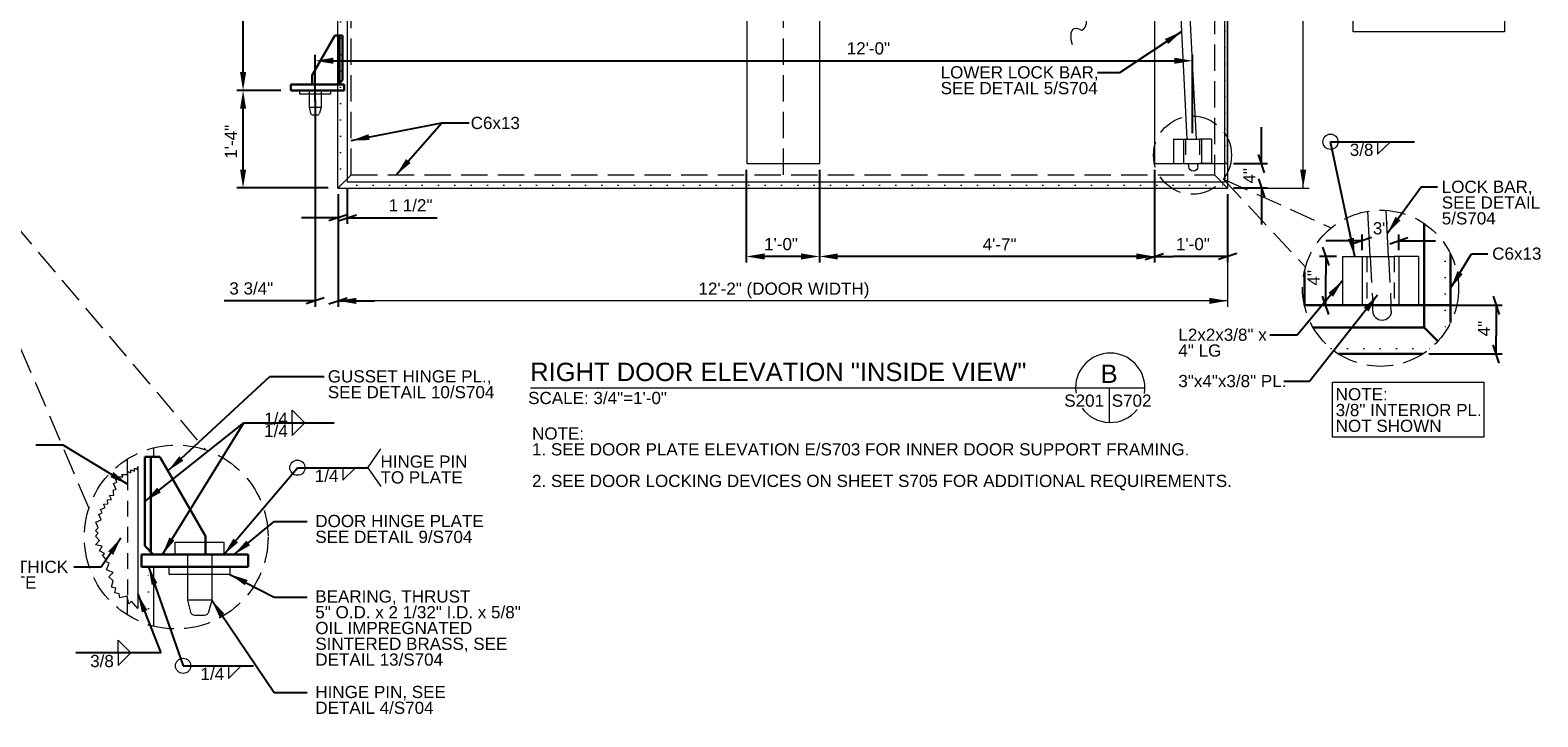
# Model space of a CAD drawing. Header units: inches. Extents: x 736 to 1194, y -283 to -11.
# Tile 3 of 5: x 942 to 1190, y -283 to -171. Entities that reach past the tile are written whole.
import ezdxf
from ezdxf.enums import TextEntityAlignment as Align

# ---------------------------------------------------------------- set-up
doc = ezdxf.new("R2010")
doc.units = ezdxf.units.IN
doc.header["$LTSCALE"] = 12
doc.header["$MEASUREMENT"] = 0
for name, pattern in [('DGN Style 1', [0.215316, 0.000358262, -0.214957]), ('DGN Style 2', [0.358262, 0.214957, -0.143305]), ('DGN Style 3', [0.501567, 0.358262, -0.143305])]:
    doc.linetypes.add(name, pattern=pattern)
for name, color, linetype, lineweight in [('G-ANN-TTLB', 7, 'Continuous', 0), ('G-ANNO-DIM', 1, 'Continuous', 0), ('G-ANNO-TEXT', 7, 'Continuous', 0), ('S-BRAC-HORZ', 5, 'Continuous', 30), ('S-FSTN-MISC', 12, 'Continuous', 13), ('S-STIF-TRAN', 3, 'Continuous', 30), ('S-WALL-SHEA', 98, 'Continuous', 30)]:
    doc.layers.add(name, color=color, linetype=linetype, lineweight=lineweight)
doc.styles.add("1 1 2 1'-0", font='arial.ttf', dxfattribs={"height": 1})
doc.styles.add("1 2 1'-0", font='arial.ttf', dxfattribs={"height": 3})
doc.styles.add("3 4 1'-0", font='arial.ttf', dxfattribs={"height": 2})
doc.dimstyles.new("3 4 1'-0", dxfattribs={"dimtxt": 2, "dimasz": 3, "dimexe": 1, "dimexo": 1, "dimgap": 1, "dimtad": 1, "dimdec": 4, "dimzin": 15, "dimdsep": 46, "dimlunit": 4, "dimtxsty": "3 4 1'-0", "dimblk": '_Oblique_0.3', "dimcen": 0.09, "dimadec": 4, "dimazin": 3, "dimtfac": 1, "dimtdec": 4, "dimtofl": 0, "dimtmove": 0, "dimatfit": 3, "dimfxl": 1, "dimfrac": 2, "dimtzin": 15, "dimarcsym": 0})

# ---------------------------------------------------------------- blocks, each defined once
blk = doc.blocks.new('_Oblique_0.3')
at = {"color": 0, "linetype": 'ByBlock', "lineweight": -2}
for p, q in [((0, 0), (-1, 0)), ((0.5, 0.167), (-0.5, -0.167))]:
    blk.add_line(p, q, dxfattribs=at)
blk = doc.blocks.new('all_around')
at = {"layer": 'G-ANNO-TEXT'}
blk.add_circle((0, 0), 0.0625, dxfattribs=at)
blk = doc.blocks.new('*D35')
at = {"layer": 'Defpoints', "color": 0, "lineweight": 0, "transparency": 16777216}
for p in [(1059.66, -192.45), (1071.66, -192.45), (1059.66, -207.68)]:
    blk.add_point(p, dxfattribs=at)
at = {"layer": 'G-ANNO-DIM', "color": 0, "lineweight": -2, "transparency": 16777216}
for p, q in [((1059.66, -193.45), (1059.66, -208.68)), ((1071.66, -193.45), (1071.66, -208.68)), ((1068.66, -207.68), (1062.66, -207.68))]:
    blk.add_line(p, q, dxfattribs=at)
at = {"layer": 'G-ANNO-DIM', "color": 0, "lineweight": 0, "transparency": 16777216}
for points in [[(1062.66, -207.18), (1062.66, -208.18), (1059.66, -207.68)], [(1068.66, -207.18), (1068.66, -208.18), (1071.66, -207.68)]]:
    blk.add_solid(points, dxfattribs=at)
at = {"layer": 'G-ANNO-DIM', "color": 0, "transparency": 16777216, "insert": (1065.36, -205.66), "char_height": 2, "attachment_point": 5, "style": "3 4 1'-0"}
blk.add_mtext('1\'-0"', dxfattribs=at)
blk = doc.blocks.new('*D37')
at = {"layer": 'Defpoints', "color": 0, "lineweight": 0, "transparency": 16777216}
for p in [(1071.66, -192.45), (1126.65, -192.45), (1071.66, -207.68)]:
    blk.add_point(p, dxfattribs=at)
at = {"layer": 'G-ANNO-DIM', "color": 0, "lineweight": -2, "transparency": 16777216}
for p, q in [((1071.66, -193.45), (1071.66, -208.68)), ((1126.65, -193.45), (1126.65, -208.68)), ((1123.65, -207.68), (1074.66, -207.68))]:
    blk.add_line(p, q, dxfattribs=at)
at = {"layer": 'G-ANNO-DIM', "color": 0, "lineweight": 0, "transparency": 16777216}
for points in [[(1074.66, -207.18), (1074.66, -208.18), (1071.66, -207.68)], [(1123.65, -207.18), (1123.65, -208.18), (1126.65, -207.68)]]:
    blk.add_solid(points, dxfattribs=at)
at = {"layer": 'G-ANNO-DIM', "color": 0, "transparency": 16777216, "insert": (1101.24, -205.68), "char_height": 2, "attachment_point": 5, "style": "3 4 1'-0"}
blk.add_mtext('4\'-7"', dxfattribs=at)
blk = doc.blocks.new('*D39')
at = {"layer": 'Defpoints', "color": 0, "lineweight": 0, "transparency": 16777216}
for p in [(1126.65, -192.45), (1138.65, -196.45), (1126.65, -207.68)]:
    blk.add_point(p, dxfattribs=at)
at = {"layer": 'G-ANNO-DIM', "color": 0, "lineweight": -2, "transparency": 16777216}
for p, q in [((1126.65, -193.45), (1126.65, -208.68)), ((1138.65, -197.45), (1138.65, -208.68)), ((1135.65, -207.68), (1129.65, -207.68))]:
    blk.add_line(p, q, dxfattribs=at)
at = {"layer": 'G-ANNO-DIM', "color": 0, "lineweight": -2, "transparency": 16777216, "xscale": 3, "yscale": 3, "zscale": 3, "rotation": 180}
blk.add_blockref('_Oblique_0.3', (1126.65, -207.68), dxfattribs=at)
at = {"layer": 'G-ANNO-DIM', "color": 0, "lineweight": -2, "transparency": 16777216, "xscale": 3, "yscale": 3, "zscale": 3}
blk.add_blockref('_Oblique_0.3', (1138.65, -207.68), dxfattribs=at)
at = {"layer": 'G-ANNO-DIM', "color": 0, "transparency": 16777216, "insert": (1132.96, -205.66), "char_height": 2, "attachment_point": 5, "style": "3 4 1'-0"}
blk.add_mtext('1\'-0"', dxfattribs=at)
blk = doc.blocks.new('*D51')
at = {"layer": 'Defpoints', "color": 0, "lineweight": 0, "transparency": 16777216}
for p in [(988.9, -181.08), (992.65, -196.45), (988.9, -214.96)]:
    blk.add_point(p, dxfattribs=at)
at = {"layer": 'G-ANNO-DIM', "color": 0, "lineweight": -2, "transparency": 16777216}
for p, q in [((988.9, -182.08), (988.9, -215.96)), ((992.65, -197.45), (992.65, -215.96)), ((985.9, -214.96), (973.94, -214.96)), ((995.65, -214.96), (998.65, -214.96))]:
    blk.add_line(p, q, dxfattribs=at)
at = {"layer": 'G-ANNO-DIM', "color": 0, "lineweight": -2, "transparency": 16777216, "xscale": 3, "yscale": 3, "zscale": 3}
blk.add_blockref('_Oblique_0.3', (988.9, -214.96), dxfattribs=at)
at = {"layer": 'G-ANNO-DIM', "color": 0, "lineweight": -2, "transparency": 16777216, "xscale": 3, "yscale": 3, "zscale": 3, "rotation": 180}
blk.add_blockref('_Oblique_0.3', (992.65, -214.96), dxfattribs=at)
at = {"layer": 'G-ANNO-DIM', "color": 0, "transparency": 16777216, "insert": (978.42, -212.93), "char_height": 2, "attachment_point": 5, "style": "3 4 1'-0"}
blk.add_mtext('3 3/4"', dxfattribs=at)
blk = doc.blocks.new('*D53')
at = {"layer": 'Defpoints', "color": 0, "lineweight": 0, "transparency": 16777216}
for p in [(977.07, -180.45), (984.27, -180.45), (992.02, -196.45)]:
    blk.add_point(p, dxfattribs=at)
at = {"layer": 'G-ANNO-DIM', "color": 0, "lineweight": -2, "transparency": 16777216}
for p, q in [((983.27, -180.45), (976.07, -180.45)), ((977.07, -193.45), (977.07, -183.45)), ((991.02, -196.45), (976.07, -196.45))]:
    blk.add_line(p, q, dxfattribs=at)
at = {"layer": 'G-ANNO-DIM', "color": 0, "lineweight": 0, "transparency": 16777216}
for points in [[(976.57, -183.45), (977.57, -183.45), (977.07, -180.45)], [(976.57, -193.45), (977.57, -193.45), (977.07, -196.45)]]:
    blk.add_solid(points, dxfattribs=at)
at = {"layer": 'G-ANNO-DIM', "color": 0, "transparency": 16777216, "insert": (975.07, -188.88), "char_height": 2, "attachment_point": 5, "rotation": 90, "style": "3 4 1'-0"}
blk.add_mtext('1\'-4"', dxfattribs=at)
blk = doc.blocks.new('*D55')
at = {"layer": 'Defpoints', "color": 0, "lineweight": 0, "transparency": 16777216}
for p in [(977.07, -148.45), (984.27, -148.45), (984.27, -180.45)]:
    blk.add_point(p, dxfattribs=at)
at = {"layer": 'G-ANNO-DIM', "color": 0, "lineweight": -2, "transparency": 16777216}
for p, q in [((983.27, -148.45), (976.07, -148.45)), ((977.07, -177.45), (977.07, -151.45)), ((983.27, -180.45), (976.07, -180.45))]:
    blk.add_line(p, q, dxfattribs=at)
at = {"layer": 'G-ANNO-DIM', "color": 0, "lineweight": 0, "transparency": 16777216}
for points in [[(976.57, -151.45), (977.57, -151.45), (977.07, -148.45)], [(976.57, -177.45), (977.57, -177.45), (977.07, -180.45)]]:
    blk.add_solid(points, dxfattribs=at)
at = {"layer": 'G-ANNO-DIM', "color": 0, "transparency": 16777216, "insert": (975.05, -165.28), "char_height": 2, "attachment_point": 5, "rotation": 90, "style": "3 4 1'-0"}
blk.add_mtext('2\'-8"', dxfattribs=at)
blk = doc.blocks.new('*D61')
at = {"layer": 'Defpoints', "color": 0, "lineweight": 0, "transparency": 16777216}
for p in [(1138.65, -192.45), (1144.21, -192.45), (1138.65, -196.45)]:
    blk.add_point(p, dxfattribs=at)
at = {"layer": 'G-ANNO-DIM', "color": 0, "lineweight": -2, "transparency": 16777216}
for p, q in [((1144.21, -189.45), (1144.21, -186.45)), ((1139.65, -192.45), (1145.21, -192.45)), ((1139.65, -196.45), (1145.21, -196.45)), ((1144.21, -199.45), (1144.21, -202.45))]:
    blk.add_line(p, q, dxfattribs=at)
at = {"layer": 'G-ANNO-DIM', "color": 0, "lineweight": -2, "transparency": 16777216, "xscale": 3, "yscale": 3, "zscale": 3}
for p, rotation in [((1144.21, -192.45), 270), ((1144.21, -196.45), 90)]:
    blk.add_blockref('_Oblique_0.3', p, dxfattribs=dict(at, rotation=rotation))
at = {"layer": 'G-ANNO-DIM', "color": 0, "transparency": 16777216, "insert": (1142.21, -194.45), "char_height": 2, "attachment_point": 5, "rotation": 90, "style": "3 4 1'-0"}
blk.add_mtext('4"', dxfattribs=at)
blk = doc.blocks.new('*D68')
at = {"layer": 'Defpoints', "color": 0, "lineweight": 0, "transparency": 16777216}
for p in [(1154.75, -207.67), (1157.51, -207.67), (1157.51, -215.67)]:
    blk.add_point(p, dxfattribs=at)
at = {"layer": 'G-ANNO-DIM', "color": 0, "lineweight": -2, "transparency": 16777216}
for p, q in [((1156.51, -207.67), (1153.75, -207.67)), ((1154.75, -212.67), (1154.75, -210.67)), ((1156.51, -215.67), (1153.75, -215.67))]:
    blk.add_line(p, q, dxfattribs=at)
at = {"layer": 'G-ANNO-DIM', "color": 0, "lineweight": -2, "transparency": 16777216, "xscale": 3, "yscale": 3, "zscale": 3}
for p, rotation in [((1154.75, -207.67), 90), ((1154.75, -215.67), 270)]:
    blk.add_blockref('_Oblique_0.3', p, dxfattribs=dict(at, rotation=rotation))
at = {"layer": 'G-ANNO-DIM', "color": 0, "transparency": 16777216, "insert": (1152.75, -211.17), "char_height": 2, "attachment_point": 5, "rotation": 90, "style": "3 4 1'-0"}
blk.add_mtext('4"', dxfattribs=at)
blk = doc.blocks.new('*D70')
at = {"layer": 'Defpoints', "color": 0, "lineweight": 0, "transparency": 16777216}
for p in [(1170.01, -215.67), (1170.68, -223.67), (1182.74, -223.67)]:
    blk.add_point(p, dxfattribs=at)
at = {"layer": 'G-ANNO-DIM', "color": 0, "lineweight": -2, "transparency": 16777216}
for p, q in [((1171.01, -215.67), (1183.74, -215.67)), ((1182.74, -218.67), (1182.74, -220.67)), ((1171.68, -223.67), (1183.74, -223.67))]:
    blk.add_line(p, q, dxfattribs=at)
at = {"layer": 'G-ANNO-DIM', "color": 0, "lineweight": -2, "transparency": 16777216, "xscale": 3, "yscale": 3, "zscale": 3}
for p, rotation in [((1182.74, -215.67), 90), ((1182.74, -223.67), 270)]:
    blk.add_blockref('_Oblique_0.3', p, dxfattribs=dict(at, rotation=rotation))
at = {"layer": 'G-ANNO-DIM', "color": 0, "transparency": 16777216, "insert": (1180.74, -219.5), "char_height": 2, "attachment_point": 5, "rotation": 90, "style": "3 4 1'-0"}
blk.add_mtext('4"', dxfattribs=at)
blk = doc.blocks.new('*D72')
at = {"layer": 'Defpoints', "color": 0, "lineweight": 0, "transparency": 16777216}
for p in [(1166.76, -205.09), (1160.76, -207.67), (1166.76, -207.67)]:
    blk.add_point(p, dxfattribs=at)
at = {"layer": 'G-ANNO-DIM', "color": 0, "lineweight": -2, "transparency": 16777216}
for p, q in [((1157.76, -205.09), (1154.76, -205.09)), ((1160.76, -206.67), (1160.76, -204.09)), ((1166.76, -206.67), (1166.76, -204.09)), ((1169.76, -205.09), (1172.76, -205.09))]:
    blk.add_line(p, q, dxfattribs=at)
at = {"layer": 'G-ANNO-DIM', "color": 0, "lineweight": -2, "transparency": 16777216, "xscale": 3, "yscale": 3, "zscale": 3}
blk.add_blockref('_Oblique_0.3', (1160.76, -205.09), dxfattribs=at)
at = {"layer": 'G-ANNO-DIM', "color": 0, "lineweight": -2, "transparency": 16777216, "xscale": 3, "yscale": 3, "zscale": 3, "rotation": 180}
blk.add_blockref('_Oblique_0.3', (1166.76, -205.09), dxfattribs=at)
at = {"layer": 'G-ANNO-DIM', "color": 0, "transparency": 16777216, "insert": (1163.76, -203.07), "char_height": 2, "attachment_point": 5, "style": "3 4 1'-0"}
blk.add_mtext('3"', dxfattribs=at)
blk = doc.blocks.new('*D74')
at = {"layer": 'Defpoints', "color": 0, "lineweight": 0, "transparency": 16777216}
for p in [(1132.9, -175.59), (988.9, -183.2), (1132.9, -188.45)]:
    blk.add_point(p, dxfattribs=at)
at = {"layer": 'G-ANNO-DIM', "color": 0, "lineweight": -2, "transparency": 16777216}
for p, q in [((988.9, -182.2), (988.9, -174.59)), ((991.9, -175.59), (1129.9, -175.59)), ((1132.9, -187.45), (1132.9, -174.59))]:
    blk.add_line(p, q, dxfattribs=at)
at = {"layer": 'G-ANNO-DIM', "color": 0, "lineweight": 0, "transparency": 16777216}
for points in [[(991.9, -175.09), (991.9, -176.09), (988.9, -175.59)], [(1129.9, -175.09), (1129.9, -176.09), (1132.9, -175.59)]]:
    blk.add_solid(points, dxfattribs=at)
at = {"layer": 'G-ANNO-DIM', "color": 0, "transparency": 16777216, "insert": (1079.7, -173.57), "char_height": 2, "attachment_point": 5, "style": "3 4 1'-0"}
blk.add_mtext('12\'-0"', dxfattribs=at)
blk = doc.blocks.new('*D94')
at = {"layer": 'Defpoints', "color": 0, "lineweight": 0, "transparency": 16777216}
for p in [(994.16, -195.48), (992.65, -196.45), (994.16, -201.34)]:
    blk.add_point(p, dxfattribs=at)
at = {"layer": 'G-ANNO-DIM', "color": 0, "lineweight": -2, "transparency": 16777216}
for p, q in [((992.65, -197.45), (992.65, -202.34)), ((994.16, -196.48), (994.16, -202.34)), ((989.65, -201.34), (986.65, -201.34)), ((997.16, -201.34), (1008.93, -201.34))]:
    blk.add_line(p, q, dxfattribs=at)
at = {"layer": 'G-ANNO-DIM', "color": 0, "lineweight": -2, "transparency": 16777216, "xscale": 3, "yscale": 3, "zscale": 3}
blk.add_blockref('_Oblique_0.3', (992.65, -201.34), dxfattribs=at)
at = {"layer": 'G-ANNO-DIM', "color": 0, "lineweight": -2, "transparency": 16777216, "xscale": 3, "yscale": 3, "zscale": 3, "rotation": 180}
blk.add_blockref('_Oblique_0.3', (994.16, -201.34), dxfattribs=at)
at = {"layer": 'G-ANNO-DIM', "color": 0, "transparency": 16777216, "insert": (1004.55, -199.3), "char_height": 2, "attachment_point": 5, "style": "3 4 1'-0"}
blk.add_mtext('1 1/2"', dxfattribs=at)

msp = doc.modelspace()

# ---------------------------------------------------------------- linework, layer by layer
at = {"layer": 'G-ANN-TTLB', "color": 7, "linetype": 'Continuous', "lineweight": 13}
msp.add_line((1024.22847, -229.2136, -3.51967), (1125.07491, -229.2136, -3.51967), dxfattribs=at)
at = {"layer": 'G-ANN-TTLB', "color": 7, "linetype": 'Continuous', "lineweight": 0}
for radius, start, end in [(5.68325, 0, 180), (5.68426, 180, 188.8691645), (5.68426, 350.56955, 0), (5.68426, 215.7518704, 321.0245309)]:
    msp.add_arc((1119.39167, -229.2136, -3.51967), radius, start, end, dxfattribs=at)
at = {"layer": 'G-ANNO-DIM'}
for p, q in [((1151.06053, -196.4527), (1151.06053, -68.4527)), ((992.64617, -197.4527), (992.64617, -215.96127)), ((1138.64617, -197.4527), (1138.64617, -215.96127)), ((1139.64617, -196.4527), (1152.06053, -196.4527)), ((1138.64617, -214.96127), (992.64617, -214.96127))]:
    msp.add_line(p, q, dxfattribs=at)
for points in [[(1151.56053, -193.4527), (1151.06053, -196.4527), (1150.56053, -193.4527)], [(995.64617, -215.46127), (992.64617, -214.96127), (995.64617, -214.46127)]]:
    msp.add_solid(points, dxfattribs=at)
at = {"layer": 'G-ANNO-DIM', "extrusion": (0, 0, -1)}
msp.add_solid([(-1135.64617, -214.46127), (-1138.64617, -214.96127), (-1135.64617, -215.46127)], dxfattribs=at)
at = {"layer": 'G-ANNO-TEXT'}
for p, q in [((992.64617, -196.4527), (992.64617, -68.4527)), ((1138.64617, -68.4527), (1138.64617, -196.4527)), ((994.16367, -69.4252), (994.16367, -195.4802)), ((1138.16367, -69.4252), (1138.16367, -195.4802)), ((1132.04209, -188.4527), (1129.1569, -132.47201)), ((1133.54408, -188.4527), (1130.61924, -131.7027)), ((992.64617, -179.4527), (988.64617, -179.4527)), ((992.93906, -179.4527), (988.64617, -179.4527)), ((1129.77117, -188.4527), (1129.77117, -192.4527)), ((1129.77117, -188.4527), (1131.77117, -188.4527)), ((1131.39617, -188.4527), (1131.39617, -192.4527)), ((1131.77117, -188.4527), (1134.02117, -188.4527)), ((1136.02117, -188.4527), (1134.02117, -188.4527)), ((1134.39617, -188.4527), (1134.39617, -192.4527)), ((1136.02117, -188.4527), (1136.02117, -192.4527)), ((1163.28304, -190.9305), (1165.39051, -188.86184)), ((1163.28304, -188.86557), (1163.28304, -190.9305)), ((1129.77117, -192.4527), (1131.77117, -192.4527)), ((1131.77117, -192.4527), (1134.02117, -192.4527)), ((1132.27399, -192.95204), (1132.24825, -192.4527)), ((1133.77598, -192.95204), (1133.75024, -192.4527)), ((1136.02117, -192.4527), (1134.02117, -192.4527)), ((992.64617, -196.4527), (994.80617, -194.2927)), ((992.64617, -196.4527), (994.80617, -194.2927)), ((992.64617, -196.4527), (994.80617, -194.2927)), ((1138.16367, -195.4802), (994.16367, -195.4802)), ((1138.64617, -196.4527), (1136.48617, -194.2927)), ((992.64617, -196.4527), (1138.64617, -196.4527)), ((1162.05172, -207.66698), (1161.67018, -200.26413)), ((1165.0557, -207.66698), (1164.66697, -200.12462)), ((1157.50986, -215.66698), (1161.50986, -215.66698)), ((1161.50986, -215.66698), (1166.00986, -215.66698)), ((1162.5155, -216.66566), (1162.46403, -215.66698)), ((1165.51948, -216.66566), (1165.46801, -215.66698)), ((1170.00986, -215.66698), (1166.00986, -215.66698)), ((1119.21658, -229.2136, 3.5197), (1119.21658, -234.89516, 3.5197)), ((985.11019, -234.96716), (985.11019, -232.90224)), ((985.11019, -232.90224), (987.21766, -234.97089)), ((985.11019, -237.03209), (987.21766, -234.96343)), ((985.11019, -234.96716), (985.11019, -237.03209)), ((962.42102, -240.55288), (962.42102, -239.049)), ((997.54605, -242.31514), (999.67893, -239.20389)), ((958.10102, -243.42766), (958.10102, -240.88605)), ((959.82352, -242.1442), (959.82352, -265.3903)), ((993.42217, -244.38006), (995.52964, -242.31141)), ((993.42217, -242.31514), (993.42217, -244.38006)), ((997.54605, -242.31514), (999.67893, -245.42638)), ((961.83524, -256.55288), (970.42102, -256.55288)), ((962.42102, -256.55288), (970.42102, -256.55288)), ((962.42102, -268.30598), (962.42102, -258.55288)), ((958.10102, -266.46894), (958.10102, -263.47756)), ((956.55223, -270.62261), (958.6597, -272.69126)), ((956.55223, -272.68753), (956.55223, -270.62261)), ((956.55223, -274.75992), (958.6597, -272.69126)), ((956.55223, -272.69499), (956.55223, -274.75992)), ((974.65688, -276.86987), (976.76435, -274.80122)), ((974.65688, -274.80495), (974.65688, -276.86987))]:
    msp.add_line(p, q, dxfattribs=at)
at = {"layer": 'G-ANNO-TEXT', "linetype": 'DGN Style 1'}
for p, q in [((993.08517, -196.0137), (993.08517, -68.8917)), ((1138.20867, -68.8902), (1138.20867, -196.0152)), ((993.08517, -196.0137), (1138.20717, -196.0137)), ((1174.38486, -205.75178), (1174.38486, -220.04006)), ((1155.63236, -222.78898), (1171.88739, -222.78898)), ((961.54302, -240.55288), (961.54302, -239.29774)), ((961.54302, -268.05724), (961.54302, -258.55288))]:
    msp.add_line(p, q, dxfattribs=at)
at = {"layer": 'G-ANNO-TEXT', "linetype": 'DGN Style 3'}
for p, q in [((994.80617, -194.2927), (994.80617, -70.6127)), ((1065.72617, -69.6127), (1065.72617, -195.2927)), ((1136.48617, -70.6127), (1136.48617, -194.2927)), ((923.98917, -184.02089), (951.7662, -248.95945)), ((923.98917, -184.02089), (970.8732, -239.37388)), ((994.80617, -194.2927), (1136.48617, -194.2927)), ((1137.96298, -194.97993), (1151.43532, -209.42684)), ((1137.96298, -194.97993), (1155.66354, -202.97733)), ((1162.05172, -207.66698), (1162.46403, -215.66698)), ((1165.0557, -207.66698), (1165.46801, -215.66698))]:
    msp.add_line(p, q, dxfattribs=at)
at = {"layer": 'G-ANNO-TEXT', "linetype": 'DGN Style 2'}
for p, q in [((1131.77117, -188.4527), (1131.77117, -192.4527)), ((1134.02117, -188.4527), (1134.02117, -192.4527)), ((1161.50986, -207.66698), (1161.50986, -215.66698)), ((1166.00986, -207.66698), (1166.00986, -215.66698)), ((958.1062, -243.42761), (958.10102, -263.47756))]:
    msp.add_line(p, q, dxfattribs=at)
at = {"layer": 'G-ANNO-TEXT', "flags": 128}
msp.add_lwpolyline([(959.82352, -265.3903), (958.77301, -264.20416), (958.29836, -264.62454), (958.06606, -263.40112), (956.84265, -263.63343), (956.72295, -263.00308), (956.00411, -262.81174), (956.19545, -262.0929), (955.47661, -261.90156), (955.75408, -260.85916), (955.06151, -260.18898), (955.73169, -259.49641), (954.64912, -259.03968), (955.10586, -257.95712), (954.38362, -257.6524), (954.53293, -257.29849), (953.97163, -256.65267), (954.30795, -256.36036), (953.52978, -255.94541), (953.94473, -255.16724), (952.82283, -254.94346), (953.52978, -254.2362), (952.82252, -253.52925), (953.27937, -253.0722), (952.82232, -252.61535), (953.27917, -252.1583), (952.88174, -251.25981), (953.78023, -250.86238), (953.38281, -249.96389), (953.92722, -249.72308), (953.68641, -249.17866), (954.42316, -248.85278), (954.18004, -248.30314), (954.85111, -248.25395), (954.80192, -247.58288), (955.47299, -247.53369), (955.13726, -246.88995), (955.84421, -246.83943), (955.81223, -246.39186), (955.78024, -245.94428), (956.22781, -245.9123), (955.81054, -244.89867), (956.35136, -244.67604), (956.12873, -244.13523), (956.75495, -244.26959), (956.75495, -243.78846), (957.35129, -243.78846), (957.17816, -243.43242), (958.15923, -243.4228), (958.15444, -242.93387), (958.64015, -243.17382), (958.64977, -242.6542), (959.25573, -242.90438), (959.25573, -242.41363), (959.69818, -242.62533), (959.82352, -242.1442)], dxfattribs=at)
at = {"layer": 'G-ANNO-TEXT', "linetype": 'DGN Style 3'}
for centre, radius in [((1132.89617, -191.06717), 6.40174), ((1163.75988, -212.89592), 12.80348), ((966.09107, -253.67749), 15.08184)]:
    msp.add_circle(centre, radius, dxfattribs=at)
at = {"layer": 'G-ANNO-TEXT', "extrusion": (0, 0, -1)}
for centre, radius in [((-1133.02598, -192.95204), 0.75), ((-1164.01948, -216.66566), 1.5)]:
    msp.add_arc(centre, radius, 180, 0, dxfattribs=at)
at = {"layer": 'G-ANNO-TEXT'}
msp.add_open_spline([(1113.17851, -172.99315), (1112.51718, -170.41625), (1114.41643, -169.97877), (1114.74182, -171.12198), (1115.92764, -169.11838), (1115.04323, -167.72158)], degree=3, dxfattribs=at)
msp.add_solid([(957.02878, -253.85118), (954.924, -256.0466), (955.7498, -256.61057)], dxfattribs=at)
for points in [[(1071.72617, -72.4527), (1059.72617, -72.4527), (1059.72617, -192.4527), (1071.72617, -192.4527)], [(1138.64617, -72.4527), (1126.64617, -72.4527), (1126.64617, -192.4527), (1138.64617, -192.4527)], [(1159.28729, -161.78332), (1184.10906, -161.78332), (1184.10906, -170.8477), (1159.28729, -170.8477)], [(1155.8768, -228.26538), (1180.69857, -228.26538), (1180.69857, -237.32976), (1155.8768, -237.32976)]]:
    msp.add_3dface(points, dxfattribs=at)
at = {"layer": 'S-BRAC-HORZ'}
for p, q in [((1170.93986, -202.29513), (1170.93986, -219.34698)), ((1175.25986, -207.26748), (1175.25986, -218.52436)), ((1152.70036, -219.34698), (1170.93986, -219.34698)), ((1173.17043, -221.57755), (1170.93986, -219.34698)), ((1156.83793, -223.66698), (1170.68182, -223.66698))]:
    msp.add_line(p, q, dxfattribs=at)
at = {"layer": 'S-FSTN-MISC'}
for p, q in [((989.89617, -180.4527), (989.89617, -183.2027)), ((987.89617, -183.2027), (989.89617, -183.2027)), ((987.89617, -183.2027), (988.15663, -184.17476)), ((988.51885, -184.4527), (989.27348, -184.4527)), ((989.89617, -183.2027), (989.63571, -184.17476)), ((1157.50986, -207.66698), (1157.50986, -215.66698)), ((1157.50986, -207.66698), (1161.50986, -207.66698)), ((1160.75986, -207.66698), (1160.75986, -215.66698)), ((1161.50986, -207.66698), (1166.00986, -207.66698)), ((1170.00986, -207.66698), (1166.00986, -207.66698)), ((1166.75986, -207.66698), (1166.75986, -215.66698)), ((1170.00986, -207.66698), (1170.00986, -215.66698)), ((967.92102, -259.80288), (967.92102, -264.05288)), ((971.92102, -264.05288), (967.92102, -264.05288)), ((967.92102, -264.05288), (968.44195, -265.99699)), ((971.92102, -264.05288), (971.4001, -265.99699)), ((970.67565, -266.55288), (969.16639, -266.55288))]:
    msp.add_line(p, q, dxfattribs=at)
at = {"layer": 'S-FSTN-MISC', "linetype": 'DGN Style 3'}
for p, q in [((967.92102, -256.55288), (967.92102, -259.80288)), ((971.92102, -256.55288), (971.92102, -259.80288))]:
    msp.add_line(p, q, dxfattribs=at)
at = {"layer": 'S-FSTN-MISC', "flags": 128}
for points in [[(989.89617, -180.4527), (987.89617, -180.4527), (987.89617, -183.2027)], [(971.92102, -259.80288), (971.92102, -259.80288), (971.92102, -264.05288)]]:
    msp.add_lwpolyline(points, dxfattribs=at)
at = {"layer": 'S-FSTN-MISC'}
for centre, start, end in [((988.51885, -184.0777), 195, 270), ((989.27348, -184.0777), 270, 345)]:
    msp.add_arc(centre, 0.375, start, end, dxfattribs=at)
at = {"layer": 'S-FSTN-MISC', "extrusion": (0, 0, -1)}
for centre, start, end in [((-969.16639, -265.80288), 270, 345), ((-970.67565, -265.80288), 195, 270)]:
    msp.add_arc(centre, 0.75, start, end, dxfattribs=at)
at = {"layer": 'S-FSTN-MISC'}
for points in [[(986.39617, -180.4527), (991.39617, -180.4527), (991.39617, -181.0777), (986.39617, -181.0777)], [(965.92102, -254.55288), (973.92102, -254.55288), (973.92102, -256.55288), (965.92102, -256.55288)], [(964.92102, -258.55288), (974.92102, -258.55288), (974.92102, -259.80288), (964.92102, -259.80288)]]:
    msp.add_3dface(points, dxfattribs=at)
at = {"layer": 'S-STIF-TRAN'}
for p, q in [((988.39617, -177.9527), (992.14617, -171.4527)), ((993.39617, -171.4527), (992.14617, -171.4527)), ((992.89617, -171.4527), (992.89617, -179.24559)), ((993.39617, -171.4527), (993.39617, -178.74559)), ((988.39617, -179.4527), (988.39617, -177.9527)), ((993.64617, -179.4527), (984.89617, -179.4527)), ((984.89617, -179.4527), (984.89617, -180.4527)), ((993.64617, -180.4527), (984.89617, -180.4527)), ((992.68906, -179.4527), (993.39617, -178.74559)), ((993.64617, -179.4527), (993.64617, -180.4527)), ((960.92102, -240.55288), (963.42102, -240.55288)), ((960.92102, -240.55288), (960.92102, -255.13867)), ((961.92102, -240.55288), (961.92102, -256.13867)), ((970.92102, -253.55288), (963.42102, -240.55288)), ((970.92102, -256.55288), (970.92102, -253.55288)), ((960.42102, -256.55288), (960.42102, -258.55288)), ((960.42102, -256.55288), (977.92102, -256.55288)), ((962.33524, -256.55288), (960.92102, -255.13867)), ((977.92102, -256.55288), (977.92102, -258.55288)), ((960.42102, -258.55288), (977.92102, -258.55288))]:
    msp.add_line(p, q, dxfattribs=at)
at = {"layer": 'S-WALL-SHEA', "flags": 128}
msp.add_lwpolyline([(1151.25986, -210.12486), (1151.25986, -215.66698), (1175.25986, -215.66698), (1175.25986, -207.26748)], dxfattribs=at)

# ---------------------------------------------------------------- block references
at = {"layer": 'G-ANNO-TEXT', "xscale": 20, "yscale": 20, "zscale": 20}
for p in [(1155.5391, -188.86184), (985.98881, -242.31514), (967.22352, -274.80495)]:
    msp.add_blockref('all_around', p, dxfattribs=at)

# ---------------------------------------------------------------- texts
at = {"layer": 'G-ANN-TTLB', "color": 7, "linetype": 'Continuous', "lineweight": 0, "style": "3 4 1'-0"}
for s, p in [('S201', (1115.11175, -232.31652, -3.51967)), ('S702', (1122.8979, -232.31652, -3.51967))]:
    msp.add_text(s, height=2, dxfattribs=at).set_placement(p, align=Align.CENTER)
at = {"layer": 'G-ANN-TTLB', "color": 7, "linetype": 'Continuous', "lineweight": 13, "insert": (1024.19318, -228.14801, -3.51967), "char_height": 3, "attachment_point": 7, "line_spacing_factor": 0.72, "style": "1 2 1'-0"}
msp.add_mtext('\\fArial|b0|i0|c00|p39;RIGHT DOOR ELEVATION "INSIDE VIEW"', dxfattribs=at)
at = {"layer": 'G-ANN-TTLB', "color": 7, "linetype": 'Continuous', "lineweight": 0, "insert": (1035.24707, -231.91254, -3.51967), "char_height": 2, "attachment_point": 8, "line_spacing_factor": 0.72, "style": "3 4 1'-0"}
msp.add_mtext('\\fArial|b0|i0|c00|p39;SCALE: 3/4"=1\'-0"', dxfattribs=at)
at = {"layer": 'G-ANNO-DIM', "color": 7, "linetype": 'Continuous', "style": "3 4 1'-0"}
msp.add_text('12\'-2" (DOOR WIDTH)', height=2, dxfattribs=at).set_placement((1065.8371, -212.96127), align=Align.MIDDLE_CENTER)
at = {"layer": 'G-ANNO-TEXT', "color": 7, "linetype": 'Continuous', "lineweight": 0, "style": "3 4 1'-0"}
msp.add_text('B', height=3, dxfattribs=at).set_placement((1119.21658, -226.91293, -3.51967), align=Align.MIDDLE_CENTER)
at = {"layer": 'G-ANNO-TEXT', "color": 7, "linetype": 'Continuous', "lineweight": 0, "char_height": 2, "attachment_point": 1, "style": "1 1 2 1'-0"}
for s, insert, line_spacing_factor in [('LOWER LOCK BAR,\\PSEE DETAIL 5/S704', (1091.55553, -176.48034), 0.776524), ('LOCK BAR,\\PSEE DETAIL \\P5/S704', (1173.80502, -195.2478), 0.776524), ('C6x13', (1182.08384, -206.20744), 0.6), ('L2x2x3/8" x\\P4" LG', (1130.57512, -219.5116), 0.776524), ('3"x4"x3/8" PL.', (1130.57512, -227.10561), 0.6), ('NOTE: \\P3/8" INTERIOR PL.\\PNOT SHOWN', (1156.39203, -229.27044), 0.776524), ('NOTE: \\P1. SEE DOOR PLATE ELEVATION E/S703 FOR INNER DOOR SUPPORT FRAMING.\\P\\P2. SEE DOOR LOCKING DEVICES ON SHEET S705 FOR ADDITIONAL REQUIREMENTS.', (1024.49402, -235.71562), 0.776524)]:
    msp.add_mtext(s, dxfattribs=dict(at, insert=insert, line_spacing_factor=line_spacing_factor))
at = {"layer": 'G-ANNO-TEXT', "color": 7, "char_height": 2, "style": "3 4 1'-0"}
for s, insert, attachment_point, line_spacing_factor in [('C6x13', (1022.5019, -184.78366), 3, 0.6), ('3/8', (1158.70845, -189.18597), 1, 0.6), ('GUSSET HINGE PL.,\\PSEE DETAIL 10/S704', (990.97738, -226.33744), 1, 0.776524), ('1/4', (980.5356, -235.31343), 7, 0.6), ('1/4', (980.5356, -235.28756), 1, 0.6), ('1/4', (988.84758, -242.63554), 1, 0.6), ('HINGE PIN\\PTO PLATE', (999.6196, -240.31269), 1, 0.776524), ('DOOR HINGE PLATE\\PSEE DETAIL 9/S704', (988.9251, -250.06008), 1, 0.776524), ('3/8" THICK\\PPLATE', (934.31862, -257.56414), 1, 0.776524), ('BEARING, THRUST\\P5" O.D. x 2 1/32" I.D. x 5/8"\\POIL IMPREGNATED \\PSINTERED BRASS, SEE\\PDETAIL 13/S704', (988.9251, -262.4241), 1, 0.776524), ('3/8', (951.97764, -273.01539), 1, 0.6), ('1/4', (970.08229, -275.12534), 1, 0.6), ('HINGE PIN, SEE\\PDETAIL 4/S704', (988.9251, -278.09001), 1, 0.776524)]:
    msp.add_mtext(s, dxfattribs=dict(at, insert=insert, attachment_point=attachment_point, line_spacing_factor=line_spacing_factor))

# ---------------------------------------------------------------- dimensions: what is measured, and where the dimension line sits
at = {"layer": 'G-ANNO-DIM'}
for base, p1, p2, angle, picture, middle in [((977.07105, -148.4527), (984.27099, -180.4527), (984.27099, -148.4527), 90, '*D55', (977.07105, -165.2785)), ((977.07105, -180.4527), (992.02099, -196.4527), (984.27099, -180.4527), 90, '*D53', (977.07105, -188.88445)), ((988.89617, -214.96127), (992.64617, -196.4527), (988.89617, -181.0777), 180, '*D51', (978.41731, -214.96127)), ((1144.21139, -192.4527), (1138.64617, -196.4527), (1138.64617, -192.4527), 90, '*D61', (1144.21139, -194.4527)), ((1059.66367, -207.67996), (1071.66367, -192.4527), (1059.66367, -192.4527), 180, '*D35', (1065.35898, -207.67996)), ((1071.66367, -207.67996), (1126.64617, -192.4527), (1071.66367, -192.4527), 180, '*D37', (1101.23563, -207.67996))]:
    dim = msp.add_linear_dim(base=base, p1=p1, p2=p2, angle=angle, dimstyle="3 4 1'-0", dxfattribs=at)
    dim.commit()
    dim.dimension.update_dxf_attribs({"geometry": picture, "text_midpoint": middle, "dimtype": 160})
for base, p1, p2, picture, middle in [((1132.89617, -175.59477), (988.89617, -183.2027), (1132.89617, -188.4527), '*D74', (1079.69737, -175.59477)), ((994.16367, -201.33802), (992.64617, -196.4527), (994.16367, -195.4802), '*D94', (1004.54907, -201.33802))]:
    dim = msp.add_linear_dim(base=base, p1=p1, p2=p2, dimstyle="3 4 1'-0", dxfattribs=at)
    dim.commit()
    dim.dimension.update_dxf_attribs({"geometry": picture, "text_midpoint": middle, "dimtype": 160})
dim = msp.add_linear_dim(base=(1126.64617, -207.67996), p1=(1138.64617, -196.4527), p2=(1126.64617, -192.4527), angle=180, dimstyle="3 4 1'-0", override={"dimblk1": '_Oblique_0.3', "dimsah": 1}, dxfattribs=at)
dim.commit()
dim.dimension.update_dxf_attribs({"geometry": '*D39', "text_midpoint": (1132.95961, -207.67996), "dimtype": 160})
dim = msp.add_linear_dim(base=(1166.75986, -205.09), p1=(1160.75986, -207.66698), p2=(1166.75986, -207.66698), text='3"', dimstyle="3 4 1'-0", dxfattribs=at)
dim.commit()
dim.dimension.update_dxf_attribs({"geometry": '*D72', "text_midpoint": (1163.75986, -205.09), "dimtype": 160})
for base, p1, p2, angle, picture, middle in [((1154.75308, -207.66698), (1157.50986, -215.66698), (1157.50986, -207.66698), 90, '*D68', (1154.75308, -211.16712)), ((1182.73548, -223.66698), (1170.00986, -215.66698), (1170.68182, -223.66698), 270, '*D70', (1182.73548, -219.49783))]:
    dim = msp.add_linear_dim(base=base, p1=p1, p2=p2, angle=angle, text='4"', dimstyle="3 4 1'-0", dxfattribs=at)
    dim.commit()
    dim.dimension.update_dxf_attribs({"geometry": picture, "text_midpoint": middle, "dimtype": 160})

# ---------------------------------------------------------------- leaders
at = {"layer": 'G-ANNO-TEXT'}
for points in [[(1131.13117, -170.77837), (1120.89773, -177.57687), (1117.28809, -177.57687)], [(994.80617, -188.68371), (1009.70767, -185.74415), (1014.1708, -185.74415)], [(1002.21154, -194.2927), (1009.70767, -185.74415), (1014.1708, -185.74415)], [(1159.50986, -207.66698), (1155.5391, -188.86184), (1169.31668, -188.86184)], [(1164.86133, -203.8958), (1170.40576, -196.27064), (1173.11202, -196.27064)], [(1175.25986, -212.89592), (1178.68458, -207.23027), (1181.39085, -207.23027)], [(1157.50986, -211.66698), (1150.06424, -220.5824), (1145.60111, -220.5824)], [(1163.25813, -214.0416), (1152.08368, -228.17641), (1147.90484, -228.17641)], [(964.73962, -242.83845), (981.45901, -227.33948), (990.38293, -227.33948)], [(960.92102, -247.84577), (977.17862, -234.96716)], [(963.81956, -256.55288), (977.17862, -234.96716), (992.00481, -234.96716)], [(958.10102, -245.00543), (947.53498, -238.63783), (943.07184, -238.63783)], [(973.92102, -256.55288), (985.98881, -242.31514), (997.54605, -242.31514)], [(975.58554, -256.55288), (982.19644, -251.16526), (987.60897, -251.16526)], [(957.02878, -253.85118), (953.77235, -258.61953), (949.30922, -258.61953)], [(961.54302, -258.55288), (967.22352, -274.80495), (978.78076, -274.80495)], [(974.92102, -259.80288), (982.19644, -263.52929), (987.60897, -263.52929)], [(959.82352, -263.06777), (963.57779, -272.69499), (949.60749, -272.69499)], [(971.92102, -264.05288), (982.19644, -279.1952), (987.60897, -279.1952)]]:
    msp.add_leader(points, dimstyle="3 4 1'-0", override={"dimgap": 2}, dxfattribs=at)

doc.saveas('drawing.dxf')
